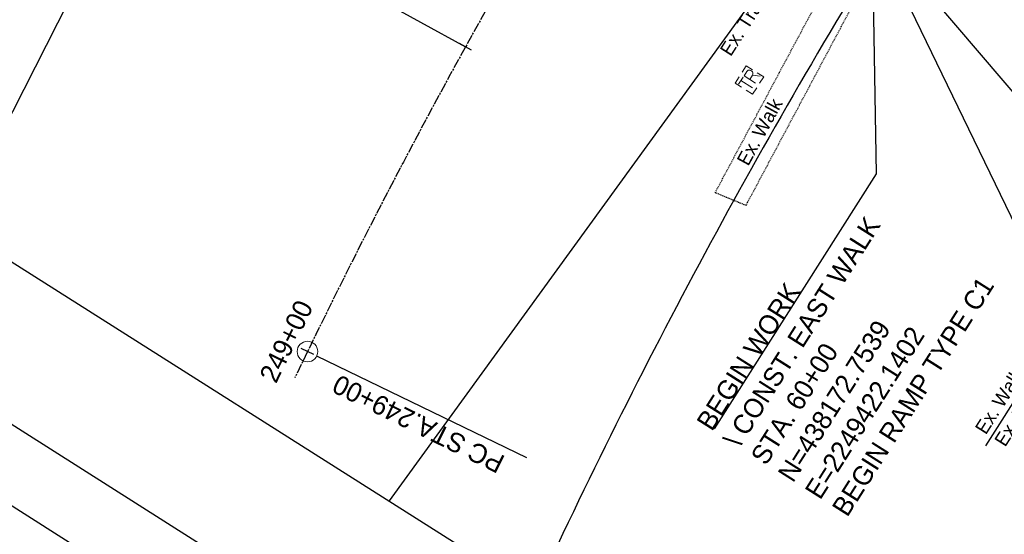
# Model space of a CAD drawing. Header units: feet. Extents: x 2248976 to 2249940, y 437917 to 439150.
# Tile 3 of 14: x 2249298 to 2249441, y 438090 to 438165. Entities that reach past the tile are written whole.
import ezdxf
from ezdxf import colors
from ezdxf.entities.mleader import LeaderData, LeaderLine
from ezdxf.math import Vec2, Vec3

# ---------------------------------------------------------------- set-up
doc = ezdxf.new("R2010")
doc.units = ezdxf.units.FT
doc.header["$MEASUREMENT"] = 0
for name, pattern in [('CL', [2, 0.3, -0.15, 1.4, -0.15]), ('OhDOT_USTN1', [0.055, 0.014, -0.041]), ('OhDOT_USTN5', [0.11, 0.055, -0.055]), ('rowex', [0]), ('sanex', [0])]:
    doc.linetypes.add(name, pattern=pattern)
doc.layers.add('0_Mview', color=7, linetype='Continuous', plot=False)
for name, color, linetype in [('GE_P_CL', 7, 'CL'), ('GE_P_CL_Text', 7, 'Continuous'), ('GE_X_Cells', 2, 'Continuous'), ('PV_X_Text', 7, 'Continuous'), ('PV_X_Walk', 120, 'OhDOT_USTN5'), ('RD_X_Wall', 120, 'OhDOT_USTN1'), ('RW_X_Fee_RW', 6, 'rowex'), ('SG_X_PullBox', 7, 'Continuous'), ('SH_Border', 7, 'Continuous'), ('TX_P_20', 7, 'Continuous'), ('UT_X_Sanitary_Line', 3, 'sanex')]:
    doc.layers.add(name, color=color, linetype=linetype)
doc.styles.add('Slanted-Normal', font='font31.shx', dxfattribs={"height": 0.14})
doc.styles.get("Standard").update_dxf_attribs({"font": 'arial.ttf'})
doc.styles.add('Straight-Normal', font='font30.shx', dxfattribs={"height": 0.14})

# ---------------------------------------------------------------- blocks, each defined once
blk = doc.blocks.new('PC')
at = {"layer": 'GE_X_Cells', "color": 2, "linetype": 'Continuous', "lineweight": 0}
blk.add_circle((0, 0), 0.075, dxfattribs=at)
blk = doc.blocks.new('SIGPB')
at = {"layer": 'SG_X_PullBox', "color": 7, "linetype": 'Continuous', "lineweight": 0, "flags": 128}
for points in [[(-0.02, 0.075), (-0.075, 0.075), (-0.075, 0.02)], [(0.075, 0.02), (0.075, 0.075), (0.02, 0.075)], [(-0.0678, 0.05), (-0.0056, 0.05)], [(-0.0363, 0.05), (-0.0363, -0.05)], [(0.0056, -0.05), (0.0056, 0.05), (0.0434, 0.05), (0.0473, 0.0492), (0.0528, 0.0476), (0.0552, 0.0461), (0.0576, 0.0445), (0.0607, 0.0405), (0.0631, 0.0366), (0.0646, 0.0303), (0.0646, 0.0209), (0.0639, 0.0177), (0.0623, 0.013), (0.0591, 0.0075), (0.056, 0.0051), (0.0536, 0.0035), (0.052, 0.0027), (0.0497, 0.002), (0.0426, 0.0012), (0.0056, 0.0012)], [(0.0426, 0.0012), (0.0646, -0.05)], [(-0.075, -0.02), (-0.075, -0.075), (-0.02, -0.075)], [(0.02, -0.075), (0.075, -0.075), (0.075, -0.02)]]:
    blk.add_lwpolyline(points, dxfattribs=at)

msp = doc.modelspace()

# ---------------------------------------------------------------- linework, layer by layer
at = {"layer": '0_Mview'}
for p, q in [((2249449.787, 438120.817), (2249438.524, 438103.057)), ((2249449.787, 438120.817), (2249438.524, 438103.057)), ((2249371.803, 438101.291), (2249341.206, 438116.136))]:
    msp.add_line(p, q, dxfattribs=at)
at = {"layer": 'GE_P_CL', "color": 1}
msp.add_arc((2250199.011, 437699.963), 954.93, 147.617673, 154.374857, dxfattribs=at)
at = {"layer": 'GE_P_CL_Text'}
for p, q in [((2249363.724, 438160.701), (2249361.973, 438161.667)), ((2249340.756, 438116.354), (2249338.956, 438117.227))]:
    msp.add_line(p, q, dxfattribs=at)
at = {"layer": 'PV_X_Text'}
for p, q in [((2249422.393, 438177.528), (2249449.787, 438120.817)), ((2249422.393, 438177.528), (2249449.787, 438120.817)), ((2249447.89, 438148.345, 1083.62), (2249424.026, 438176.282, 1083.627))]:
    msp.add_line(p, q, dxfattribs=at)
at = {"layer": 'PV_X_Walk', "elevation": 1083.627}
for points in [[(2249399.201, 438139.959), (2249403.689, 438138.096), (2249424.142, 438176.5), (2249427.808, 438182.021), (2249423.326, 438184.285)], [(2249399.201, 438139.959), (2249419.929, 438178.743)]]:
    msp.add_lwpolyline(points, dxfattribs=at)
at = {"layer": 'RW_X_Fee_RW', "elevation": 1083.62}
msp.add_lwpolyline([(2249292.029, 438142.11), (2249319.846, 438196.982), (2249318.656, 438239.973)], dxfattribs=at)
at = {"layer": 'RW_X_Fee_RW'}
msp.add_arc((2250199.011, 437699.963, 1083.62), 909.93, 147.617673, 154.710705, dxfattribs=at)
at = {"layer": 'SH_Border', "color": 7, "linetype": 'Continuous'}
msp.add_line((2249272.212, 438211.178), (2249362.849, 438161.184), dxfattribs=at)
at = {"layer": 'SH_Border'}
for p, q in [((2249229.006, 438172.86), (2249583.693, 437947.922)), ((2249218.295, 438155.97), (2249572.982, 437931.032)), ((2249204.494, 438152.881), (2249576.071, 437917.231))]:
    msp.add_line(p, q, dxfattribs=at)
at = {"layer": 'UT_X_Sanitary_Line'}
msp.add_line((2249438.464, 438214.649, 1085.603), (2249351.748, 438095.018, 1085.603), dxfattribs=at)

# ---------------------------------------------------------------- block references
at = {"layer": '0_Mview', "xscale": 20, "yscale": 20, "zscale": 20, "rotation": 57.61767281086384}
msp.add_blockref('PC', (2249339.856, 438116.79), dxfattribs=at)
at = {"layer": 'RD_X_Wall', "xscale": 20, "yscale": 20, "zscale": 20, "rotation": 57.61767281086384}
msp.add_blockref('SIGPB', (2249404.183, 438156.342, 1083.445), dxfattribs=at)

# ---------------------------------------------------------------- texts
at = {"layer": 'GE_P_CL_Text', "style": 'Slanted-Normal'}
for s, insert, char_height, width, attachment_point, rotation in [('BEGIN WORK\\P\\\\ CONST. EAST WALK\\PSTA. 60+00\\PN=438172.7539\\PE=2249422.1402\\PBEGIN RAMP TYPE C1', (2249396.342, 438106.544, 1083.627), 2.8, 57.4825, 1, 57.61767), ('249+00', (2249338.057, 438117.663), 2.8, 30.81744, 8, 64.1192), ('\\pxqc;NORTHEAST OHIO PROPERTY GROUP LLC', (2249422.726, 438057.526), 2.4, 87.36758, 1, 57.61767), ('PC STA.249+00', (2249356.643, 438107.521), 2.8, 65.75853, 8, 153.62168)]:
    msp.add_mtext(s, dxfattribs=dict(at, insert=insert, char_height=char_height, width=width, attachment_point=attachment_point, rotation=rotation))
at = {"layer": 'PV_X_Text', "char_height": 2, "width": 725.59682, "attachment_point": 1, "style": 'Straight-Normal'}
for s, insert, rotation in [('Ex. Traffic Pole', (2249399.771, 438160.747, 1086.254), 57.61767), ('Ex. Walk', (2249402.249, 438144.663, 2171.273), 61.31939), ('Ex. Walk\\PEx. Ramp', (2249436.9, 438105.635, 2171.273), 57.61767), ('Ex. Walk\\PEx. Ramp', (2249436.9, 438105.635, 2171.273), 57.61767)]:
    msp.add_mtext(s, dxfattribs=dict(at, insert=insert, rotation=rotation))

# ---------------------------------------------------------------- leaders
at = {"layer": 'TX_P_20'}
ml = msp.add_multileader_mtext('Standard', dxfattribs=at)
ml.set_content('', color=256)
ml.set_leader_properties()
ml.build(insert=Vec2(0, 0))
ml.multileader.update_dxf_attribs({"dogleg_length": 2.2, "arrow_head_size": 2, "scale": 20})
ctx = ml.context
ctx.base_point, ctx.scale, ctx.char_height, ctx.arrow_head_size, ctx.landing_gap_size, ctx.plane_origin, ctx.plane_x_axis, ctx.plane_y_axis = Vec3(2249399.041, 438105.53, 1083.627), 20, 2, 2, 1.8, Vec3(2249377.406, 438146.369, 1083.627), Vec3(-0.5355663, -0.8444932), Vec3(0.8444932, -0.5355663)
notes = []
notes.append((ctx, [(1, (1, 1, 0), (2249422.606, 438142.688, 1083.627), (-0.5355663, -0.8444932), 44, [(0, [(2249422.14, 438172.754, 1083.627)], 0, [])])]))
ctx.mtext.insert, ctx.mtext.text_direction, ctx.mtext.rotation, ctx.mtext.flow_direction = Vec3(2249398.922, 438103.474, 1083.627), Vec3(-0.5355663, -0.8444932), 3.1415927, 5
for ctx, leaders in notes:
    for number, flags, end, landing, length, lines in leaders:
        leader = LeaderData()
        leader.index, (leader.has_last_leader_line, leader.has_dogleg_vector, leader.attachment_direction) = number, flags
        leader.last_leader_point, leader.dogleg_vector, leader.dogleg_length = Vec3(end), Vec3(landing), length
        for number, points, colour, breaks in lines:
            line = LeaderLine()
            line.index, line.vertices, line.color, line.breaks = number, Vec3.list(points), colors.encode_raw_color(colour), breaks
            leader.lines.append(line)
        ctx.leaders.append(leader)

doc.saveas('drawing.dxf')
